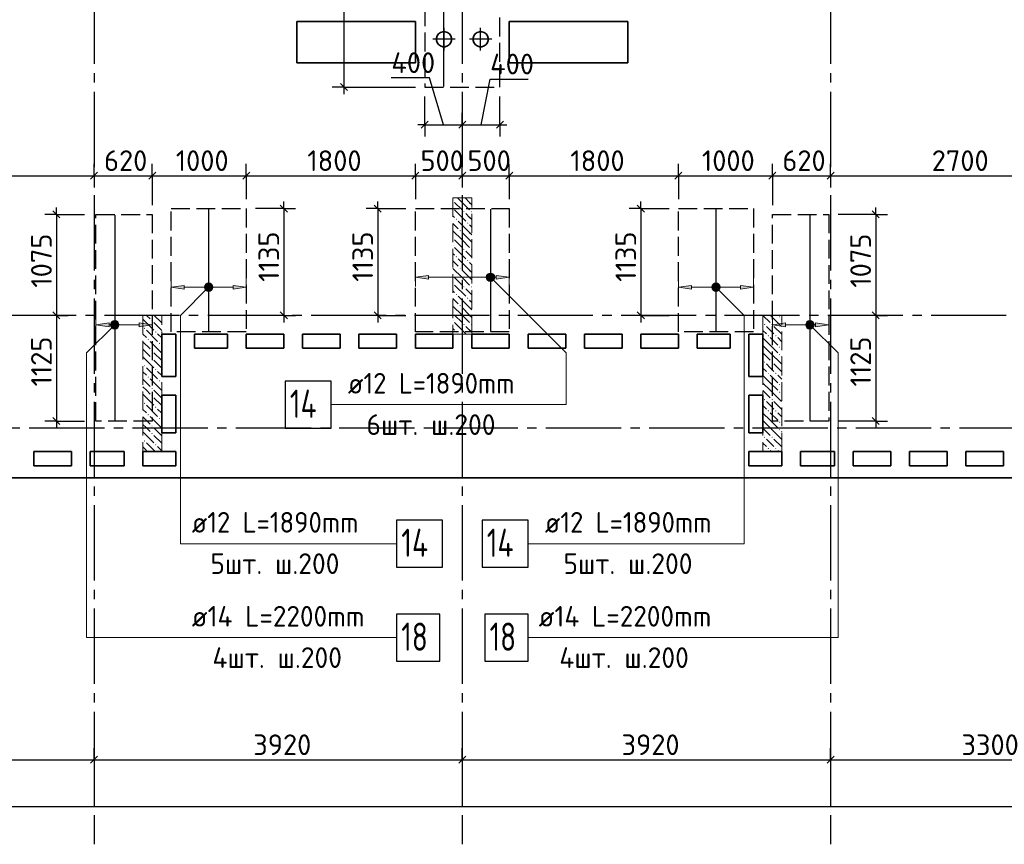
# Model space of a CAD drawing. Header units: millimetres. Extents: x 40580 to 1930067, y -240640 to 81020.
# Tile 104 of 256: x 467255 to 477735, y -224294 to -215516. Entities that reach past the tile are written whole.
import ezdxf

# ---------------------------------------------------------------- set-up
doc = ezdxf.new("R2010")
doc.units = ezdxf.units.MM
for name, pattern in [('______2', [270, 200, -70]), ('______5', [1100, 800, -100, 100, -100]), ('CENTER', [2, 1.25, -0.25, 0.25, -0.25])]:
    doc.linetypes.add(name, pattern=pattern)
for name, color, linetype, lineweight in [('Standard', 7, 'Continuous', 25), ('ДОП Верх по У', 7, 'Continuous', 25), ('ЖБ Перекрытие верхний уровень', 7, 'Continuous', 35), ('ОСИ', 7, 'CENTER', 15), ('Позиционная метка номер позиции', 7, 'Continuous', 13), ('Примечания', 7, 'Continuous', 13)]:
    doc.layers.add(name, color=color, linetype=linetype, lineweight=lineweight)
doc.layers.add('ЖБ Пилон', color=7, linetype='______2', lineweight=13, true_color=0xa0a0a0)
doc.styles.add('ISOCPEUR', font='isocpeur.ttf')

msp = doc.modelspace()

# ---------------------------------------------------------------- hatches: boundary and pattern name
at = {"layer": 'ДОП Верх по У', "linetype": 'Continuous', "lineweight": 13, "transparency": 33554687}
for points in [[(471606.8, -218277.9), (471466.8, -218257.9), (471606.8, -218237.9)], [(469006.8, -218383.9), (468866.8, -218363.9), (469006.8, -218343.9)], [(474406.8, -218383.9), (474266.8, -218363.9), (474406.8, -218343.9)], [(468206.8, -218783.9), (468066.8, -218763.9), (468206.8, -218743.9)], [(475406.8, -218783.9), (475266.8, -218763.9), (475406.8, -218743.9)]]:
    msp.add_hatch(color=7, dxfattribs=at).paths.add_polyline_path(points, flags=16)
for points in [[(472234.6, -218276.6), (472234.6, -218239.1), (472229.3, -218257.9)], [(472234.6, -218239.1), (472248.1, -218290.1), (472248.1, -218225.6)], [(472234.6, -218239.1), (472234.6, -218276.6), (472248.1, -218290.1)], [(472248.1, -218225.6), (472266.8, -218295.4), (472266.8, -218220.4)], [(472248.1, -218225.6), (472248.1, -218290.1), (472266.8, -218295.4)], [(472266.8, -218220.4), (472266.8, -218295.4), (472285.6, -218290.1)], [(472266.8, -218220.4), (472285.6, -218290.1), (472285.6, -218225.6)], [(472285.6, -218225.6), (472285.6, -218290.1), (472299.1, -218276.6)], [(472285.6, -218225.6), (472299.1, -218276.6), (472299.1, -218239.1)], [(472299.1, -218239.1), (472299.1, -218276.6), (472304.3, -218257.9)], [(472326.8, -218277.9), (472466.8, -218257.9), (472326.8, -218237.9)], [(469234.6, -218382.6), (469234.6, -218345.1), (469229.3, -218363.9)], [(469234.6, -218345.1), (469248.1, -218396.1), (469248.1, -218331.6)], [(469234.6, -218345.1), (469234.6, -218382.6), (469248.1, -218396.1)], [(469248.1, -218331.6), (469266.8, -218401.4), (469266.8, -218326.4)], [(469248.1, -218331.6), (469248.1, -218396.1), (469266.8, -218401.4)], [(469266.8, -218326.4), (469266.8, -218401.4), (469285.6, -218396.1)], [(469266.8, -218326.4), (469285.6, -218396.1), (469285.6, -218331.6)], [(469285.6, -218331.6), (469285.6, -218396.1), (469299.1, -218382.6)], [(469285.6, -218331.6), (469299.1, -218382.6), (469299.1, -218345.1)], [(469299.1, -218345.1), (469299.1, -218382.6), (469304.3, -218363.9)], [(469526.8, -218383.9), (469666.8, -218363.9), (469526.8, -218343.9)], [(474634.6, -218382.6), (474634.6, -218345.1), (474629.3, -218363.9)], [(474634.6, -218345.1), (474648.1, -218396.1), (474648.1, -218331.6)], [(474634.6, -218345.1), (474634.6, -218382.6), (474648.1, -218396.1)], [(474648.1, -218331.6), (474666.8, -218401.4), (474666.8, -218326.4)], [(474648.1, -218331.6), (474648.1, -218396.1), (474666.8, -218401.4)], [(474666.8, -218326.4), (474666.8, -218401.4), (474685.6, -218396.1)], [(474666.8, -218326.4), (474685.6, -218396.1), (474685.6, -218331.6)], [(474685.6, -218331.6), (474685.6, -218396.1), (474699.1, -218382.6)], [(474685.6, -218331.6), (474699.1, -218382.6), (474699.1, -218345.1)], [(474699.1, -218345.1), (474699.1, -218382.6), (474704.3, -218363.9)], [(474926.8, -218383.9), (475066.8, -218363.9), (474926.8, -218343.9)], [(468234.6, -218782.6), (468234.6, -218745.1), (468229.3, -218763.9)], [(468234.6, -218745.1), (468248.1, -218796.1), (468248.1, -218731.6)], [(468234.6, -218745.1), (468234.6, -218782.6), (468248.1, -218796.1)], [(468248.1, -218731.6), (468266.8, -218801.4), (468266.8, -218726.4)], [(468248.1, -218731.6), (468248.1, -218796.1), (468266.8, -218801.4)], [(468266.8, -218726.4), (468266.8, -218801.4), (468285.6, -218796.1)], [(468266.8, -218726.4), (468285.6, -218796.1), (468285.6, -218731.6)], [(468285.6, -218731.6), (468285.6, -218796.1), (468299.1, -218782.6)], [(468285.6, -218731.6), (468299.1, -218782.6), (468299.1, -218745.1)], [(468299.1, -218745.1), (468299.1, -218782.6), (468304.3, -218763.9)], [(468526.8, -218783.9), (468666.8, -218763.9), (468526.8, -218743.9)], [(475634.6, -218782.6), (475634.6, -218745.1), (475629.3, -218763.9)], [(475634.6, -218745.1), (475648.1, -218796.1), (475648.1, -218731.6)], [(475634.6, -218745.1), (475634.6, -218782.6), (475648.1, -218796.1)], [(475648.1, -218731.6), (475666.8, -218801.4), (475666.8, -218726.4)], [(475648.1, -218731.6), (475648.1, -218796.1), (475666.8, -218801.4)], [(475666.8, -218726.4), (475666.8, -218801.4), (475685.6, -218796.1)], [(475666.8, -218726.4), (475685.6, -218796.1), (475685.6, -218731.6)], [(475685.6, -218731.6), (475685.6, -218796.1), (475699.1, -218782.6)], [(475685.6, -218731.6), (475699.1, -218782.6), (475699.1, -218745.1)], [(475699.1, -218745.1), (475699.1, -218782.6), (475704.3, -218763.9)], [(475726.8, -218783.9), (475866.8, -218763.9), (475726.8, -218743.9)]]:
    msp.add_hatch(color=7, dxfattribs=at).paths.add_polyline_path(points)
at = {"layer": 'ЖБ Пилон', "linetype": 'Continuous', "lineweight": -3, "transparency": 33554687}
for points in [[(471866.8, -217437.3), (471870.3, -217440.7), (471866.8, -217444.2)], [(471866.8, -217517.3), (471870.3, -217520.7), (471866.8, -217524.2)], [(471977.3, -217560.7), (471983.8, -217554.2), (471990.3, -217560.7), (471983.8, -217567.2)], [(472057.3, -217560.7), (472063.8, -217554.2), (472066.8, -217557.3), (472066.8, -217564.2), (472063.8, -217567.2)], [(471897.3, -217640.7), (471903.8, -217634.2), (471910.3, -217640.7), (471903.8, -217647.2)], [(471937.3, -217760.7), (471943.8, -217754.2), (471950.3, -217760.7), (471943.8, -217767.2)], [(472017.3, -217680.7), (472023.8, -217674.2), (472030.3, -217680.7), (472023.8, -217687.2)], [(471866.8, -217837.3), (471870.3, -217840.7), (471866.8, -217844.2)], [(471866.8, -217917.3), (471870.3, -217920.7), (471866.8, -217924.2)], [(471977.3, -217960.7), (471983.8, -217954.2), (471990.3, -217960.7), (471983.8, -217967.2)], [(472057.3, -217960.7), (472063.8, -217954.2), (472066.8, -217957.3), (472066.8, -217964.2), (472063.8, -217967.2)], [(471897.3, -218040.7), (471903.8, -218034.2), (471910.3, -218040.7), (471903.8, -218047.2)], [(472017.3, -218080.7), (472023.8, -218074.2), (472030.3, -218080.7), (472023.8, -218087.2)], [(471937.3, -218160.7), (471943.8, -218154.2), (471950.3, -218160.7), (471943.8, -218167.2)], [(471866.8, -218237.3), (471870.3, -218240.7), (471866.8, -218244.2)], [(471866.8, -218317.3), (471870.3, -218320.7), (471866.8, -218324.2)], [(471977.3, -218360.7), (471983.8, -218354.2), (471990.3, -218360.7), (471983.8, -218367.2)], [(472057.3, -218360.7), (472063.8, -218354.2), (472066.8, -218357.3), (472066.8, -218364.2), (472063.8, -218367.2)], [(471897.3, -218440.7), (471903.8, -218434.2), (471910.3, -218440.7), (471903.8, -218447.2)], [(472017.3, -218480.7), (472023.8, -218474.2), (472030.3, -218480.7), (472023.8, -218487.2)], [(471937.3, -218560.7), (471943.8, -218554.2), (471950.3, -218560.7), (471943.8, -218567.2)], [(468657.3, -218720.7), (468663.8, -218714.2), (468670.3, -218720.7), (468663.8, -218727.2)], [(471866.8, -218637.3), (471870.3, -218640.7), (471866.8, -218644.2)], [(471866.8, -218717.3), (471870.3, -218720.7), (471866.8, -218724.2)], [(475337.3, -218680.7), (475343.8, -218674.2), (475350.3, -218680.7), (475343.8, -218687.2)], [(468577.3, -218800.7), (468583.8, -218794.2), (468590.3, -218800.7), (468583.8, -218807.2)], [(471977.3, -218760.7), (471983.8, -218754.2), (471990.3, -218760.7), (471983.8, -218767.2)], [(472057.3, -218760.7), (472063.8, -218754.2), (472066.8, -218757.3), (472066.8, -218764.2), (472063.8, -218767.2)], [(475177.3, -218760.7), (475183.8, -218754.2), (475190.3, -218760.7), (475183.8, -218767.2)], [(475257.3, -218760.7), (475263.8, -218754.2), (475270.3, -218760.7), (475263.8, -218767.2)], [(468617.3, -218920.7), (468623.8, -218914.2), (468630.3, -218920.7), (468623.8, -218927.2)], [(468697.3, -218840.7), (468703.8, -218834.2), (468710.3, -218840.7), (468703.8, -218847.2)], [(471897.3, -218840.7), (471903.8, -218834.2), (471910.3, -218840.7), (471903.8, -218847.2)], [(475217.3, -218880.7), (475223.8, -218874.2), (475230.3, -218880.7), (475223.8, -218887.2)], [(475297.3, -218880.7), (475303.8, -218874.2), (475310.3, -218880.7), (475303.8, -218887.2)], [(468737.3, -218960.7), (468743.8, -218954.2), (468750.3, -218960.7), (468743.8, -218967.2)], [(475337.3, -219000.7), (475343.8, -218994.2), (475350.3, -219000.7), (475343.8, -219007.2)], [(468657.3, -219040.7), (468663.8, -219034.2), (468670.3, -219040.7), (468663.8, -219047.2)], [(468657.3, -219120.7), (468663.8, -219114.2), (468670.3, -219120.7), (468663.8, -219127.2)], [(475337.3, -219080.7), (475343.8, -219074.2), (475350.3, -219080.7), (475343.8, -219087.2)], [(468577.3, -219200.7), (468583.8, -219194.2), (468590.3, -219200.7), (468583.8, -219207.2)], [(468697.3, -219240.7), (468703.8, -219234.2), (468710.3, -219240.7), (468703.8, -219247.2)], [(475177.3, -219160.7), (475183.8, -219154.2), (475190.3, -219160.7), (475183.8, -219167.2)], [(475257.3, -219160.7), (475263.8, -219154.2), (475270.3, -219160.7), (475263.8, -219167.2)], [(468617.3, -219320.7), (468623.8, -219314.2), (468630.3, -219320.7), (468623.8, -219327.2)], [(475217.3, -219280.7), (475223.8, -219274.2), (475230.3, -219280.7), (475223.8, -219287.2)], [(475297.3, -219280.7), (475303.8, -219274.2), (475310.3, -219280.7), (475303.8, -219287.2)], [(468657.3, -219440.7), (468663.8, -219434.2), (468670.3, -219440.7), (468663.8, -219447.2)], [(468737.3, -219360.7), (468743.8, -219354.2), (468750.3, -219360.7), (468743.8, -219367.2)], [(475337.3, -219400.7), (475343.8, -219394.2), (475350.3, -219400.7), (475343.8, -219407.2)], [(468657.3, -219520.7), (468663.8, -219514.2), (468670.3, -219520.7), (468663.8, -219527.2)], [(475177.3, -219560.7), (475183.8, -219554.2), (475190.3, -219560.7), (475183.8, -219567.2)], [(475257.3, -219560.7), (475263.8, -219554.2), (475270.3, -219560.7), (475263.8, -219567.2)], [(475337.3, -219480.7), (475343.8, -219474.2), (475350.3, -219480.7), (475343.8, -219487.2)], [(468577.3, -219600.7), (468583.8, -219594.2), (468590.3, -219600.7), (468583.8, -219607.2)], [(468697.3, -219640.7), (468703.8, -219634.2), (468710.3, -219640.7), (468703.8, -219647.2)], [(468617.3, -219720.7), (468623.8, -219714.2), (468630.3, -219720.7), (468623.8, -219727.2)], [(468737.3, -219760.7), (468743.8, -219754.2), (468750.3, -219760.7), (468743.8, -219767.2)], [(475217.3, -219680.7), (475223.8, -219674.2), (475230.3, -219680.7), (475223.8, -219687.2)], [(475297.3, -219680.7), (475303.8, -219674.2), (475310.3, -219680.7), (475303.8, -219687.2)], [(468657.3, -219840.7), (468663.8, -219834.2), (468670.3, -219840.7), (468663.8, -219847.2)], [(475337.3, -219800.7), (475343.8, -219794.2), (475350.3, -219800.7), (475343.8, -219807.2)], [(468657.3, -219920.7), (468663.8, -219914.2), (468670.3, -219920.7), (468663.8, -219927.2)], [(475177.3, -219960.7), (475183.8, -219954.2), (475190.3, -219960.7), (475183.8, -219967.2)], [(475257.3, -219960.7), (475263.8, -219954.2), (475270.3, -219960.7), (475263.8, -219967.2)], [(475337.3, -219880.7), (475343.8, -219874.2), (475350.3, -219880.7), (475343.8, -219887.2)], [(468577.3, -220000.7), (468583.8, -219994.2), (468590.3, -220000.7), (468583.8, -220007.2)], [(468697.3, -220040.7), (468703.8, -220034.2), (468710.3, -220040.7), (468703.8, -220047.2)], [(475217.3, -220080.7), (475223.8, -220074.2), (475230.3, -220080.7), (475223.8, -220087.2)], [(475297.3, -220080.7), (475303.8, -220074.2), (475310.3, -220080.7), (475303.8, -220087.2)]]:
    msp.add_hatch(color=7, dxfattribs=at).paths.add_polyline_path(points, flags=16)
at = {"layer": 'Позиционная метка номер позиции', "linetype": 'Continuous', "lineweight": 13, "transparency": 33554687}
for points in [[(472223.5, -218246.4), (472255.4, -218214.6), (472235, -218226)], [(472255.4, -218214.6), (472223.5, -218246.4), (472223.5, -218269.3)], [(472255.4, -218214.6), (472223.5, -218269.3), (472278.3, -218214.6)], [(472278.3, -218214.6), (472223.5, -218269.3), (472235, -218289.7)], [(472278.3, -218214.6), (472235, -218289.7), (472298.6, -218226)], [(472298.6, -218226), (472235, -218289.7), (472255.4, -218301.1)], [(472298.6, -218226), (472255.4, -218301.1), (472310.1, -218246.4)], [(472310.1, -218246.4), (472255.4, -218301.1), (472278.3, -218301.1)], [(472310.1, -218246.4), (472278.3, -218301.1), (472310.1, -218269.3)], [(472310.1, -218269.3), (472278.3, -218301.1), (472298.6, -218289.7)], [(469298.6, -218395.7), (469235, -218332), (469223.5, -218352.4)], [(469298.6, -218395.7), (469223.5, -218352.4), (469278.3, -218407.1)], [(469278.3, -218407.1), (469223.5, -218352.4), (469223.5, -218375.3)], [(469278.3, -218407.1), (469223.5, -218375.3), (469255.4, -218407.1)], [(469255.4, -218407.1), (469223.5, -218375.3), (469235, -218395.7)], [(469310.1, -218375.3), (469255.4, -218320.6), (469235, -218332)], [(469310.1, -218375.3), (469235, -218332), (469298.6, -218395.7)], [(469310.1, -218352.4), (469278.3, -218320.6), (469255.4, -218320.6)], [(469310.1, -218352.4), (469255.4, -218320.6), (469310.1, -218375.3)], [(469278.3, -218320.6), (469310.1, -218352.4), (469298.6, -218332)], [(474623.5, -218352.4), (474655.4, -218320.6), (474635, -218332)], [(474655.4, -218320.6), (474623.5, -218352.4), (474623.5, -218375.3)], [(474655.4, -218320.6), (474623.5, -218375.3), (474678.3, -218320.6)], [(474678.3, -218320.6), (474623.5, -218375.3), (474635, -218395.7)], [(474678.3, -218320.6), (474635, -218395.7), (474698.6, -218332)], [(474698.6, -218332), (474635, -218395.7), (474655.4, -218407.1)], [(474698.6, -218332), (474655.4, -218407.1), (474710.1, -218352.4)], [(474710.1, -218352.4), (474655.4, -218407.1), (474678.3, -218407.1)], [(474710.1, -218352.4), (474678.3, -218407.1), (474710.1, -218375.3)], [(474710.1, -218375.3), (474678.3, -218407.1), (474698.6, -218395.7)], [(468298.6, -218795.7), (468235, -218732), (468223.5, -218752.4)], [(468298.6, -218795.7), (468223.5, -218752.4), (468278.3, -218807.1)], [(468278.3, -218807.1), (468223.5, -218752.4), (468223.5, -218775.3)], [(468278.3, -218807.1), (468223.5, -218775.3), (468255.4, -218807.1)], [(468255.4, -218807.1), (468223.5, -218775.3), (468235, -218795.7)], [(468310.1, -218775.3), (468255.4, -218720.6), (468235, -218732)], [(468310.1, -218775.3), (468235, -218732), (468298.6, -218795.7)], [(468310.1, -218752.4), (468278.3, -218720.6), (468255.4, -218720.6)], [(468310.1, -218752.4), (468255.4, -218720.6), (468310.1, -218775.3)], [(468278.3, -218720.6), (468310.1, -218752.4), (468298.6, -218732)], [(475623.5, -218752.4), (475655.4, -218720.6), (475635, -218732)], [(475655.4, -218720.6), (475623.5, -218752.4), (475623.5, -218775.3)], [(475655.4, -218720.6), (475623.5, -218775.3), (475678.3, -218720.6)], [(475678.3, -218720.6), (475623.5, -218775.3), (475635, -218795.7)], [(475678.3, -218720.6), (475635, -218795.7), (475698.6, -218732)], [(475698.6, -218732), (475635, -218795.7), (475655.4, -218807.1)], [(475698.6, -218732), (475655.4, -218807.1), (475710.1, -218752.4)], [(475710.1, -218752.4), (475655.4, -218807.1), (475678.3, -218807.1)], [(475710.1, -218752.4), (475678.3, -218807.1), (475710.1, -218775.3)], [(475710.1, -218775.3), (475678.3, -218807.1), (475698.6, -218795.7)]]:
    msp.add_hatch(color=7, dxfattribs=at).paths.add_polyline_path(points)

# ---------------------------------------------------------------- linework, layer by layer
at = {"layer": 'Standard', "color": 7, "linetype": 'Continuous', "lineweight": -3, "transparency": 33554687}
for p, q in [((470706, -214033.9), (470706, -216233.9)), ((471617.4, -216133.9), (471210.8, -216133.9)), ((471766.8, -216633.9), (471617.4, -216133.9)), ((472166.8, -216633.9), (472262.7, -216148.2)), ((472262.7, -216148.2), (472669.3, -216148.2)), ((470706, -216233.9), (470706, -216308.9)), ((471566.8, -216633.9), (471491.8, -216633.9)), ((471566.8, -216633.9), (471966.8, -216633.9)), ((471966.8, -216633.9), (472366.8, -216633.9)), ((472366.8, -216633.9), (472441.8, -216633.9)), ((465346.8, -217176.9), (468046.8, -217176.9)), ((468046.8, -217176.9), (468666.8, -217176.9)), ((468666.8, -217176.9), (469666.8, -217176.9)), ((469666.8, -217176.9), (471466.8, -217176.9)), ((471466.8, -217176.9), (471966.8, -217176.9)), ((471966.8, -217176.9), (472466.8, -217176.9)), ((472466.8, -217176.9), (474266.8, -217176.9)), ((474266.8, -217176.9), (475266.8, -217176.9)), ((475266.8, -217176.9), (475886.8, -217176.9)), ((475886.8, -217176.9), (478586.8, -217176.9)), ((470066.8, -217526.8), (470066.8, -217451.9)), ((471066.8, -217526.8), (471066.8, -217451.9)), ((473866.8, -217526.8), (473866.8, -217451.9)), ((467646.8, -217588.9), (467646.8, -217513.9)), ((476366.8, -217588.9), (476366.8, -217513.9)), ((467646.8, -218663.9), (467646.8, -219788.9)), ((470066.8, -218663.9), (470066.8, -218738.9)), ((471066.8, -218663.9), (471066.8, -218738.9)), ((473866.8, -218663.9), (473866.8, -218738.9)), ((476366.8, -218663.9), (476366.8, -219788.9)), ((467646.8, -219788.9), (467646.8, -219863.9)), ((476366.8, -219788.9), (476366.8, -219863.9)), ((464746.8, -223393.9), (468046.8, -223393.9)), ((468046.8, -223393.9), (471966.8, -223393.9)), ((471966.8, -223393.9), (475886.8, -223393.9)), ((475886.8, -223393.9), (479186.8, -223393.9)), ((503526.8, -223893.9), (461446.8, -223893.9))]:
    msp.add_line(p, q, dxfattribs=at)
at = {"layer": 'Standard', "color": 8, "linetype": '______5', "lineweight": -3, "transparency": 33554687}
for p, q in [((471771.8, -215843.4), (471771.8, -215604.4)), ((472161.8, -215843.4), (472161.8, -215604.4)), ((471891.3, -215723.9), (471652.3, -215723.9)), ((472281.3, -215723.9), (472042.3, -215723.9))]:
    msp.add_line(p, q, dxfattribs=at)
at = {"layer": 'Standard', "color": 7, "linetype": 'Continuous', "lineweight": 25, "transparency": 33554687}
for p, q in [((470668.5, -216196.4), (470743.5, -216271.4)), ((471529.3, -216671.4), (471604.3, -216596.4)), ((471929.3, -216671.4), (472004.3, -216596.4)), ((472329.3, -216671.4), (472404.3, -216596.4)), ((468009.3, -217214.4), (468084.3, -217139.4)), ((468629.3, -217214.4), (468704.3, -217139.4)), ((469629.3, -217214.4), (469704.3, -217139.4)), ((471429.3, -217214.4), (471504.3, -217139.4)), ((471929.3, -217214.4), (472004.3, -217139.4)), ((472429.3, -217214.4), (472504.3, -217139.4)), ((474229.3, -217214.4), (474304.3, -217139.4)), ((475229.3, -217214.4), (475304.3, -217139.4)), ((475849.3, -217214.4), (475924.3, -217139.4)), ((467609.3, -217551.4), (467684.3, -217626.4)), ((470029.3, -217489.4), (470104.3, -217564.4)), ((471029.3, -217489.4), (471104.3, -217564.4)), ((473829.3, -217489.4), (473904.3, -217564.4)), ((476329.3, -217551.4), (476404.3, -217626.4)), ((467609.3, -218626.4), (467684.3, -218701.4)), ((470029.3, -218626.4), (470104.3, -218701.4)), ((471029.3, -218626.4), (471104.3, -218701.4)), ((473829.3, -218626.4), (473904.3, -218701.4)), ((476329.3, -218626.4), (476404.3, -218701.4)), ((467609.3, -219751.4), (467684.3, -219826.4)), ((476329.3, -219751.4), (476404.3, -219826.4)), ((468009.3, -223431.4), (468084.3, -223356.4)), ((471929.3, -223431.4), (472004.3, -223356.4)), ((475849.3, -223431.4), (475924.3, -223356.4))]:
    msp.add_line(p, q, dxfattribs=at)
at = {"layer": 'Standard', "color": 251, "linetype": 'Continuous', "lineweight": -3, "true_color": 0x656565, "transparency": 33554687}
for p, q in [((470706, -216233.9), (470581, -216233.9)), ((470706, -216233.9), (470831, -216233.9)), ((470706, -216233.9), (471466.8, -216233.9)), ((471566.8, -216633.9), (471566.8, -216333.9)), ((472366.8, -216633.9), (472366.8, -216333.9)), ((471566.8, -216633.9), (471566.8, -216508.9)), ((471966.8, -216633.9), (471966.8, -216508.9)), ((472366.8, -216633.9), (472366.8, -216508.9)), ((471566.8, -216633.9), (471566.8, -216758.9)), ((471966.8, -216633.9), (471966.8, -216758.9)), ((471966.8, -216633.9), (471966.8, -216633.9)), ((472366.8, -216633.9), (472366.8, -216758.9)), ((468046.8, -217176.9), (468046.8, -217051.9)), ((468666.8, -217176.9), (468666.8, -217051.9)), ((469666.8, -217176.9), (469666.8, -217051.9)), ((471466.8, -217176.9), (471466.8, -217051.9)), ((471966.8, -217176.9), (471966.8, -217051.9)), ((472466.8, -217176.9), (472466.8, -217051.9)), ((474266.8, -217176.9), (474266.8, -217051.9)), ((475266.8, -217176.9), (475266.8, -217051.9)), ((475886.8, -217176.9), (475886.8, -217051.9)), ((468046.8, -217176.9), (468046.8, -217301.9)), ((468046.8, -217176.9), (468046.8, -217176.9)), ((468666.8, -217176.9), (468666.8, -217301.9)), ((468666.8, -217176.9), (468666.8, -217488.9)), ((469666.8, -217176.9), (469666.8, -217301.9)), ((469666.8, -217176.9), (469666.8, -217426.8)), ((471466.8, -217176.9), (471466.8, -217301.9)), ((471466.8, -217176.9), (471466.8, -217426.8)), ((471966.8, -217176.9), (471966.8, -217301.9)), ((471966.8, -217176.9), (471966.8, -217176.9)), ((472466.8, -217176.9), (472466.8, -217301.9)), ((472466.8, -217176.9), (472466.8, -217426.8)), ((474266.8, -217176.9), (474266.8, -217301.9)), ((474266.8, -217176.9), (474266.8, -217426.8)), ((475266.8, -217176.9), (475266.8, -217301.9)), ((475266.8, -217176.9), (475266.8, -217488.9)), ((475886.8, -217176.9), (475886.8, -217301.9)), ((475886.8, -217176.9), (475886.8, -217235.6)), ((470066.8, -217526.8), (469766.8, -217526.8)), ((470066.8, -217526.8), (469941.8, -217526.8)), ((470066.8, -217526.8), (470191.8, -217526.8)), ((471066.8, -217526.8), (470941.8, -217526.8)), ((471066.8, -217526.8), (471191.8, -217526.8)), ((471066.8, -217526.8), (471366.8, -217526.8)), ((473866.8, -217526.8), (473741.8, -217526.8)), ((473866.8, -217526.8), (473991.8, -217526.8)), ((473866.8, -217526.8), (474166.8, -217526.8)), ((467646.8, -217588.9), (467521.8, -217588.9)), ((467646.8, -217588.9), (467771.8, -217588.9)), ((467646.8, -217588.9), (467946.8, -217588.9)), ((476366.8, -217588.9), (475966.8, -217588.9)), ((476366.8, -217588.9), (476241.8, -217588.9)), ((476366.8, -217588.9), (476491.8, -217588.9)), ((467646.8, -218663.9), (467521.8, -218663.9)), ((467646.8, -218663.9), (467638.2, -218663.9)), ((467646.8, -218663.9), (467771.8, -218663.9)), ((470066.8, -218663.9), (469766.8, -218663.9)), ((470066.8, -218663.9), (469941.8, -218663.9)), ((470066.8, -218663.9), (470191.8, -218663.9)), ((471066.8, -218663.9), (470941.8, -218663.9)), ((471066.8, -218663.9), (471191.8, -218663.9)), ((471066.8, -218663.9), (471366.8, -218663.9)), ((473866.8, -218663.9), (473741.8, -218663.9)), ((473866.8, -218663.9), (473991.8, -218663.9)), ((473866.8, -218663.9), (474166.8, -218663.9)), ((476366.8, -218663.9), (476241.8, -218663.9)), ((476366.8, -218663.9), (476491.8, -218663.9)), ((476366.8, -218663.9), (476366.8, -218663.9)), ((467646.8, -219788.9), (467521.8, -219788.9)), ((467646.8, -219788.9), (467771.8, -219788.9)), ((467646.8, -219788.9), (467946.8, -219788.9)), ((476366.8, -219788.9), (475966.8, -219788.9)), ((476366.8, -219788.9), (476241.8, -219788.9)), ((476366.8, -219788.9), (476491.8, -219788.9)), ((468046.8, -223393.9), (468046.8, -223268.9)), ((471966.8, -223393.9), (471966.8, -223268.9)), ((475886.8, -223393.9), (475886.8, -223268.9)), ((468046.8, -223393.9), (468046.8, -223518.9)), ((468046.8, -223393.9), (468046.8, -223846.1)), ((471966.8, -223393.9), (471966.8, -223518.9)), ((471966.8, -223393.9), (471966.8, -223846.1)), ((475886.8, -223393.9), (475886.8, -223518.9)), ((475886.8, -223393.9), (475886.8, -223846.1))]:
    msp.add_line(p, q, dxfattribs=at)
at = {"layer": 'Standard', "color": 7, "linetype": 'Continuous', "lineweight": -3, "transparency": 33554687}
for points in [[(470066.8, -217526.8), (470066.8, -218398.4), (470066.8, -218398.4), (470066.8, -218663.9)], [(471066.8, -217526.8), (471066.8, -218398), (471066.8, -218398), (471066.8, -218663.9)], [(473866.8, -217526.8), (473866.8, -218396.7), (473866.8, -218396.7), (473866.8, -218663.9)], [(467646.8, -217588.9), (467646.8, -218461.5), (467646.8, -218461.5), (467646.8, -218663.9)], [(476366.8, -217588.9), (476366.8, -218457.5), (476366.8, -218457.5), (476366.8, -218663.9)]]:
    msp.add_lwpolyline(points, dxfattribs=at)
at = {"layer": 'ДОП Верх по У', "color": 7, "linetype": 'Continuous', "lineweight": -3, "transparency": 33554687}
for p, q in [((471766.8, -214040.9), (471766.8, -216226.9)), ((469266.8, -217532.9), (469266.8, -218832.9)), ((472266.8, -217532.9), (472266.8, -218832.9)), ((474666.8, -217532.9), (474666.8, -218832.9)), ((468266.8, -217595.9), (468266.8, -219781.9)), ((475666.8, -217595.9), (475666.8, -219781.9))]:
    msp.add_line(p, q, dxfattribs=at)
at = {"layer": 'ДОП Верх по У', "color": 251, "linetype": 'Continuous', "lineweight": 13, "true_color": 0x494949, "transparency": 33554687}
for p, q in [((471466.8, -218257.9), (471466.8, -218157.9)), ((472466.8, -218257.9), (472466.8, -218157.9)), ((468866.8, -218363.9), (468866.8, -218263.9)), ((469666.8, -218363.9), (469666.8, -218263.9)), ((471466.8, -218257.9), (471606.8, -218237.9)), ((471606.8, -218277.9), (471466.8, -218257.9)), ((471466.8, -218257.9), (471466.8, -218357.9)), ((471466.8, -218257.9), (471466.8, -218257.9)), ((471606.8, -218237.9), (471606.8, -218277.9)), ((471606.8, -218257.9), (472236.8, -218257.9)), ((472266.8, -218220.4), (472266.8, -218220.4)), ((472266.8, -218295.4), (472266.8, -218295.4)), ((472296.8, -218257.9), (472326.8, -218257.9)), ((472466.8, -218257.9), (472326.8, -218237.9)), ((472326.8, -218237.9), (472326.8, -218277.9)), ((472326.8, -218277.9), (472466.8, -218257.9)), ((472466.8, -218257.9), (472466.8, -218357.9)), ((472466.8, -218257.9), (472466.8, -218257.9)), ((474266.8, -218363.9), (474266.8, -218263.9)), ((475066.8, -218363.9), (475066.8, -218263.9)), ((468866.8, -218363.9), (469006.8, -218343.9)), ((469006.8, -218383.9), (468866.8, -218363.9)), ((468866.8, -218363.9), (468866.8, -218463.9)), ((468866.8, -218363.9), (468866.8, -218363.9)), ((469006.8, -218343.9), (469006.8, -218383.9)), ((469006.8, -218363.9), (469236.8, -218363.9)), ((469266.8, -218326.4), (469266.8, -218326.4)), ((469266.8, -218401.4), (469266.8, -218401.4)), ((469296.8, -218363.9), (469526.8, -218363.9)), ((469666.8, -218363.9), (469526.8, -218343.9)), ((469526.8, -218343.9), (469526.8, -218383.9)), ((469526.8, -218383.9), (469666.8, -218363.9)), ((469666.8, -218363.9), (469666.8, -218463.9)), ((469666.8, -218363.9), (469666.8, -218363.9)), ((474266.8, -218363.9), (474406.8, -218343.9)), ((474406.8, -218383.9), (474266.8, -218363.9)), ((474266.8, -218363.9), (474266.8, -218463.9)), ((474266.8, -218363.9), (474266.8, -218363.9)), ((474406.8, -218343.9), (474406.8, -218383.9)), ((474406.8, -218363.9), (474636.8, -218363.9)), ((474666.8, -218326.4), (474666.8, -218326.4)), ((474666.8, -218401.4), (474666.8, -218401.4)), ((474696.8, -218363.9), (474926.8, -218363.9)), ((475066.8, -218363.9), (474926.8, -218343.9)), ((474926.8, -218343.9), (474926.8, -218383.9)), ((474926.8, -218383.9), (475066.8, -218363.9)), ((475066.8, -218363.9), (475066.8, -218463.9)), ((475066.8, -218363.9), (475066.8, -218363.9)), ((468066.8, -218763.9), (468066.8, -218663.9)), ((468666.8, -218763.9), (468666.8, -218663.9)), ((475266.8, -218763.9), (475266.8, -218663.9)), ((475866.8, -218763.9), (475866.8, -218663.9)), ((468066.8, -218763.9), (468206.8, -218743.9)), ((468206.8, -218783.9), (468066.8, -218763.9)), ((468066.8, -218763.9), (468066.8, -218863.9)), ((468066.8, -218763.9), (468066.8, -218763.9)), ((468206.8, -218743.9), (468206.8, -218783.9)), ((468206.8, -218763.9), (468236.8, -218763.9)), ((468266.8, -218726.4), (468266.8, -218726.4)), ((468266.8, -218801.4), (468266.8, -218801.4)), ((468296.8, -218763.9), (468526.8, -218763.9)), ((468666.8, -218763.9), (468526.8, -218743.9)), ((468526.8, -218743.9), (468526.8, -218783.9)), ((468526.8, -218783.9), (468666.8, -218763.9)), ((468666.8, -218763.9), (468666.8, -218863.9)), ((468666.8, -218763.9), (468666.8, -218763.9)), ((475266.8, -218763.9), (475406.8, -218743.9)), ((475406.8, -218783.9), (475266.8, -218763.9)), ((475266.8, -218763.9), (475266.8, -218863.9)), ((475266.8, -218763.9), (475266.8, -218763.9)), ((475406.8, -218743.9), (475406.8, -218783.9)), ((475406.8, -218763.9), (475636.8, -218763.9)), ((475666.8, -218726.4), (475666.8, -218726.4)), ((475666.8, -218801.4), (475666.8, -218801.4)), ((475696.8, -218763.9), (475726.8, -218763.9)), ((475866.8, -218763.9), (475726.8, -218743.9)), ((475726.8, -218743.9), (475726.8, -218783.9)), ((475726.8, -218783.9), (475866.8, -218763.9)), ((475866.8, -218763.9), (475866.8, -218863.9)), ((475866.8, -218763.9), (475866.8, -218763.9))]:
    msp.add_line(p, q, dxfattribs=at)
at = {"layer": 'ДОП Верх по У', "color": 7, "linetype": 'Continuous', "lineweight": 13, "transparency": 33554687}
for p, q in [((470728.8, -219613.9), (472770.8, -219613.9)), ((469066.8, -221093.9), (471108.8, -221093.9)), ((472824.8, -221093.9), (474866.8, -221093.9)), ((469066.8, -222093.9), (471174.8, -222093.9)), ((472758.8, -222093.9), (474866.8, -222093.9))]:
    msp.add_line(p, q, dxfattribs=at)
at = {"layer": 'ДОП Верх по У', "color": 7, "linetype": 'Continuous', "lineweight": 25, "transparency": 33554687}
for points in [[(470080.8, -219863.9), (470570.8, -219863.9), (470570.8, -219363.9), (470080.8, -219363.9), (470080.8, -219863.9)], [(471266.8, -221343.9), (471756.8, -221343.9), (471756.8, -220843.9), (471266.8, -220843.9), (471266.8, -221343.9)], [(472176.8, -221343.9), (472666.8, -221343.9), (472666.8, -220843.9), (472176.8, -220843.9), (472176.8, -221343.9)], [(471266.8, -222343.9), (471726.8, -222343.9), (471726.8, -221843.9), (471266.8, -221843.9), (471266.8, -222343.9)], [(472206.8, -222343.9), (472666.8, -222343.9), (472666.8, -221843.9), (472206.8, -221843.9), (472206.8, -222343.9)]]:
    msp.add_lwpolyline(points, dxfattribs=at)
at = {"layer": 'ДОП Верх по У', "color": 251, "linetype": 'Continuous', "lineweight": 13, "true_color": 0x494949, "transparency": 33554687}
for centre in [(472266.8, -218257.9), (469266.8, -218363.9), (474666.8, -218363.9), (468266.8, -218763.9), (475666.8, -218763.9)]:
    msp.add_circle(centre, 37.5, dxfattribs=at)
at = {"layer": 'ЖБ Перекрытие верхний уровень', "transparency": 33554687}
for p, q in [((471466.8, -215533.9), (470206.8, -215533.9)), ((470206.8, -215533.9), (470206.8, -215973.9)), ((471466.8, -215973.9), (471466.8, -215533.9)), ((473726.8, -215533.9), (472466.8, -215533.9)), ((472466.8, -215533.9), (472466.8, -215973.9)), ((473726.8, -215973.9), (473726.8, -215533.9)), ((471714.8, -215666.8), (471699.9, -215687.2)), ((471735.2, -215652), (471714.8, -215666.8)), ((471759.2, -215644.2), (471735.2, -215652)), ((471784.4, -215644.2), (471759.2, -215644.2)), ((471808.4, -215652), (471784.4, -215644.2)), ((471828.8, -215666.8), (471808.4, -215652)), ((471843.7, -215687.2), (471828.8, -215666.8)), ((472104.8, -215666.8), (472089.9, -215687.2)), ((472125.2, -215652), (472104.8, -215666.8)), ((472149.2, -215644.2), (472125.2, -215652)), ((472174.4, -215644.2), (472149.2, -215644.2)), ((472198.4, -215652), (472174.4, -215644.2)), ((472218.9, -215666.8), (472198.4, -215652)), ((472233.7, -215687.2), (472218.9, -215666.8)), ((471699.9, -215687.2), (471692.2, -215711.2)), ((471692.2, -215711.2), (471692.2, -215736.5)), ((471692.2, -215736.5), (471699.9, -215760.5)), ((471699.9, -215760.5), (471714.8, -215780.9)), ((471714.8, -215780.9), (471735.2, -215795.7)), ((471808.4, -215795.7), (471828.8, -215780.9)), ((471828.8, -215780.9), (471843.7, -215760.5)), ((471851.5, -215711.2), (471843.7, -215687.2)), ((471843.7, -215760.5), (471851.5, -215736.5)), ((471851.5, -215736.5), (471851.5, -215711.2)), ((472089.9, -215687.2), (472082.1, -215711.2)), ((472082.1, -215711.2), (472082.1, -215736.5)), ((472082.1, -215736.5), (472089.9, -215760.5)), ((472089.9, -215760.5), (472104.8, -215780.9)), ((472104.8, -215780.9), (472125.2, -215795.7)), ((472198.4, -215795.7), (472218.9, -215780.9)), ((472218.9, -215780.9), (472233.7, -215760.5)), ((472241.5, -215711.2), (472233.7, -215687.2)), ((472233.7, -215760.5), (472241.5, -215736.5)), ((472241.5, -215736.5), (472241.5, -215711.2)), ((471735.2, -215795.7), (471759.2, -215803.5)), ((471759.2, -215803.5), (471784.4, -215803.5)), ((471784.4, -215803.5), (471808.4, -215795.7)), ((472125.2, -215795.7), (472149.2, -215803.5)), ((472149.2, -215803.5), (472174.4, -215803.5)), ((472174.4, -215803.5), (472198.4, -215795.7)), ((470206.8, -215973.9), (471466.8, -215973.9)), ((472466.8, -215973.9), (473726.8, -215973.9)), ((468766.8, -219313.9), (468766.8, -218863.9)), ((468766.8, -218863.9), (468916.8, -218863.9)), ((468916.8, -218863.9), (468916.8, -219313.9)), ((469116.8, -219013.9), (469116.8, -218863.9)), ((469116.8, -218863.9), (469466.8, -218863.9)), ((469466.8, -218863.9), (469466.8, -219013.9)), ((469666.8, -218863.9), (470066.8, -218863.9)), ((469666.8, -219013.9), (469666.8, -218863.9)), ((470066.8, -218863.9), (470066.8, -219013.9)), ((470266.8, -219013.9), (470266.8, -218863.9)), ((470266.8, -218863.9), (470666.8, -218863.9)), ((470666.8, -218863.9), (470666.8, -219013.9)), ((470866.8, -219013.9), (470866.8, -218863.9)), ((470866.8, -218863.9), (471266.8, -218863.9)), ((471266.8, -218863.9), (471266.8, -219013.9)), ((471466.8, -219013.9), (471466.8, -218863.9)), ((471466.8, -218863.9), (471866.8, -218863.9)), ((471866.8, -218863.9), (471866.8, -219013.9)), ((472066.8, -219013.9), (472066.8, -218863.9)), ((472066.8, -218863.9), (472466.8, -218863.9)), ((472466.8, -218863.9), (472466.8, -219013.9)), ((472666.8, -219013.9), (472666.8, -218863.9)), ((472666.8, -218863.9), (473066.8, -218863.9)), ((473066.8, -218863.9), (473066.8, -219013.9)), ((473266.8, -219013.9), (473266.8, -218863.9)), ((473266.8, -218863.9), (473666.8, -218863.9)), ((473666.8, -218863.9), (473666.8, -219013.9)), ((473866.8, -219013.9), (473866.8, -218863.9)), ((473866.8, -218863.9), (474266.8, -218863.9)), ((474266.8, -218863.9), (474266.8, -219013.9)), ((474466.8, -219013.9), (474466.8, -218863.9)), ((474466.8, -218863.9), (474816.8, -218863.9)), ((474816.8, -218863.9), (474816.8, -219013.9)), ((475016.8, -218863.9), (475166.8, -218863.9)), ((475016.8, -219313.9), (475016.8, -218863.9)), ((475166.8, -218863.9), (475166.8, -219313.9)), ((469466.8, -219013.9), (469116.8, -219013.9)), ((470066.8, -219013.9), (469666.8, -219013.9)), ((470666.8, -219013.9), (470266.8, -219013.9)), ((471266.8, -219013.9), (470866.8, -219013.9)), ((471866.8, -219013.9), (471466.8, -219013.9)), ((472466.8, -219013.9), (472066.8, -219013.9)), ((473066.8, -219013.9), (472666.8, -219013.9)), ((473666.8, -219013.9), (473266.8, -219013.9)), ((474266.8, -219013.9), (473866.8, -219013.9)), ((474816.8, -219013.9), (474466.8, -219013.9)), ((468916.8, -219313.9), (468766.8, -219313.9)), ((475166.8, -219313.9), (475016.8, -219313.9)), ((468766.8, -219913.9), (468766.8, -219513.9)), ((468766.8, -219513.9), (468916.8, -219513.9)), ((468916.8, -219513.9), (468916.8, -219913.9)), ((475016.8, -219913.9), (475016.8, -219513.9)), ((475016.8, -219513.9), (475166.8, -219513.9)), ((475166.8, -219513.9), (475166.8, -219913.9)), ((468916.8, -219913.9), (468766.8, -219913.9)), ((475166.8, -219913.9), (475016.8, -219913.9)), ((467406.8, -220263.9), (467406.8, -220113.9)), ((467406.8, -220113.9), (467806.8, -220113.9)), ((467806.8, -220113.9), (467806.8, -220263.9)), ((468006.8, -220263.9), (468006.8, -220113.9)), ((468006.8, -220113.9), (468366.8, -220113.9)), ((468366.8, -220113.9), (468366.8, -220263.9)), ((468566.8, -220263.9), (468566.8, -220113.9)), ((468566.8, -220113.9), (468916.8, -220113.9)), ((468916.8, -220113.9), (468916.8, -220263.9)), ((475016.8, -220113.9), (475366.8, -220113.9)), ((475016.8, -220263.9), (475016.8, -220113.9)), ((475366.8, -220113.9), (475366.8, -220263.9)), ((475566.8, -220263.9), (475566.8, -220113.9)), ((475566.8, -220113.9), (475926.8, -220113.9)), ((475926.8, -220113.9), (475926.8, -220263.9)), ((476126.8, -220263.9), (476126.8, -220113.9)), ((476126.8, -220113.9), (476526.8, -220113.9)), ((476526.8, -220113.9), (476526.8, -220263.9)), ((476726.8, -220113.9), (477126.8, -220113.9)), ((476726.8, -220263.9), (476726.8, -220113.9)), ((477126.8, -220113.9), (477126.8, -220263.9)), ((477326.8, -220263.9), (477326.8, -220113.9)), ((477326.8, -220113.9), (477726.8, -220113.9)), ((477726.8, -220113.9), (477726.8, -220263.9)), ((467806.8, -220263.9), (467406.8, -220263.9)), ((468366.8, -220263.9), (468006.8, -220263.9)), ((468916.8, -220263.9), (468566.8, -220263.9)), ((475366.8, -220263.9), (475016.8, -220263.9)), ((475926.8, -220263.9), (475566.8, -220263.9)), ((476526.8, -220263.9), (476126.8, -220263.9)), ((477126.8, -220263.9), (476726.8, -220263.9)), ((477726.8, -220263.9), (477326.8, -220263.9)), ((461346.8, -220393.9), (482486.8, -220393.9))]:
    msp.add_line(p, q, dxfattribs=at)
at = {"layer": 'ЖБ Пилон', "color": 253, "linetype": '______2', "lineweight": 13, "true_color": 0xa0a0a0, "transparency": 33554687}
for p, q in [((471866.8, -217413.9), (471866.8, -218863.9)), ((472066.8, -217413.9), (471866.8, -217413.9)), ((472066.8, -218863.9), (472066.8, -217413.9)), ((468566.8, -218663.9), (468566.8, -220113.9)), ((468766.8, -218663.9), (468566.8, -218663.9)), ((468766.8, -220113.9), (468766.8, -218663.9)), ((475166.8, -218663.9), (475166.8, -220113.9)), ((475366.8, -218663.9), (475166.8, -218663.9)), ((475366.8, -220113.9), (475366.8, -218663.9)), ((471866.8, -218863.9), (472066.8, -218863.9)), ((468566.8, -220113.9), (468766.8, -220113.9)), ((475166.8, -220113.9), (475366.8, -220113.9))]:
    msp.add_line(p, q, dxfattribs=at)
at = {"layer": 'ЖБ Пилон', "color": 9, "linetype": 'Continuous', "lineweight": -3, "true_color": 0xc7c7c7, "transparency": 33554687}
for p, q in [((471963.8, -217460.7), (471916.9, -217413.9)), ((471996.9, -217413.9), (472043.8, -217460.7)), ((471883.8, -217460.7), (471963.8, -217540.7)), ((471883.8, -217540.7), (472003.8, -217660.7)), ((471963.8, -217460.7), (472043.8, -217540.7)), ((472043.8, -217460.7), (472066.8, -217483.8)), ((471866.8, -217603.8), (471883.8, -217620.7)), ((472043.8, -217780.7), (471923.8, -217660.7)), ((472043.8, -217620.7), (472003.8, -217580.7)), ((472066.8, -217643.8), (472043.8, -217620.7)), ((471866.8, -217683.8), (471923.8, -217740.7)), ((471963.8, -217860.7), (471866.8, -217763.8)), ((472043.8, -217700.7), (472066.8, -217723.8)), ((471883.8, -217860.7), (471963.8, -217940.7)), ((471963.8, -217780.7), (472043.8, -217860.7)), ((471963.8, -217860.7), (472043.8, -217940.7)), ((472043.8, -217780.7), (472066.8, -217803.8)), ((472043.8, -217860.7), (472066.8, -217883.8)), ((471883.8, -217940.7), (472003.8, -218060.7)), ((472043.8, -218020.7), (472003.8, -217980.7)), ((471866.8, -218003.8), (471883.8, -218020.7)), ((471866.8, -218083.8), (471923.8, -218140.7)), ((472043.8, -218180.7), (471923.8, -218060.7)), ((472066.8, -218043.8), (472043.8, -218020.7)), ((471963.8, -218260.7), (471866.8, -218163.8)), ((471963.8, -218180.7), (472043.8, -218260.7)), ((472043.8, -218100.7), (472066.8, -218123.8)), ((472043.8, -218180.7), (472066.8, -218203.8)), ((471883.8, -218260.7), (471963.8, -218340.7)), ((471963.8, -218260.7), (472043.8, -218340.7)), ((472043.8, -218260.7), (472066.8, -218283.8)), ((471883.8, -218340.7), (472003.8, -218460.7)), ((472043.8, -218420.7), (472003.8, -218380.7)), ((471866.8, -218403.8), (471883.8, -218420.7)), ((471866.8, -218483.8), (471923.8, -218540.7)), ((472043.8, -218580.7), (471923.8, -218460.7)), ((472066.8, -218443.8), (472043.8, -218420.7)), ((472043.8, -218500.7), (472066.8, -218523.8)), ((471963.8, -218660.7), (471866.8, -218563.8)), ((471963.8, -218580.7), (472043.8, -218660.7)), ((472043.8, -218580.7), (472066.8, -218603.8)), ((468566.8, -218703.8), (468683.8, -218820.7)), ((468643.8, -218700.7), (468606.9, -218663.9)), ((468686.9, -218663.9), (468763.8, -218740.7)), ((471883.8, -218660.7), (471963.8, -218740.7)), ((471963.8, -218660.7), (472043.8, -218740.7)), ((472043.8, -218660.7), (472066.8, -218683.8)), ((475166.9, -218663.9), (475243.8, -218740.7)), ((475246.9, -218663.9), (475363.8, -218780.7)), ((475363.8, -218700.7), (475366.8, -218703.8)), ((468603.8, -218820.7), (468723.8, -218940.7)), ((468683.8, -218740.7), (468766.8, -218823.8)), ((471866.8, -218803.8), (471883.8, -218820.7)), ((471883.8, -218740.7), (472003.8, -218860.7)), ((472043.8, -218820.7), (472003.8, -218780.7)), ((472066.8, -218843.8), (472043.8, -218820.7)), ((475243.8, -218820.7), (475203.8, -218780.7)), ((475283.8, -218860.7), (475243.8, -218820.7)), ((475283.8, -218780.7), (475366.8, -218863.8)), ((468566.8, -218863.8), (468603.8, -218900.7)), ((468766.8, -218903.8), (468723.8, -218860.7)), ((471926.9, -218863.9), (471923.8, -218860.7)), ((475166.8, -218823.8), (475203.8, -218860.7)), ((475243.8, -218980.7), (475166.8, -218903.8)), ((475243.8, -218900.7), (475323.8, -218980.7)), ((475323.8, -218900.7), (475366.8, -218943.8)), ((468566.8, -218943.8), (468643.8, -219020.7)), ((468603.8, -219060.7), (468566.8, -219023.8)), ((468763.8, -219060.7), (468643.8, -218940.7)), ((468763.8, -218980.7), (468766.8, -218983.8)), ((475166.8, -218983.8), (475243.8, -219060.7)), ((475243.8, -218980.7), (475323.8, -219060.7)), ((475366.8, -219023.8), (475363.8, -219020.7)), ((468566.8, -219103.8), (468683.8, -219220.7)), ((468643.8, -219100.7), (468603.8, -219060.7)), ((468683.8, -219060.7), (468763.8, -219140.7)), ((468763.8, -219060.7), (468766.8, -219063.8)), ((475166.8, -219063.8), (475243.8, -219140.7)), ((475243.8, -219060.7), (475363.8, -219180.7)), ((475363.8, -219100.7), (475366.8, -219103.8)), ((468603.8, -219220.7), (468723.8, -219340.7)), ((468683.8, -219140.7), (468766.8, -219223.8)), ((475166.8, -219223.8), (475203.8, -219260.7)), ((475243.8, -219220.7), (475203.8, -219180.7)), ((475283.8, -219260.7), (475243.8, -219220.7)), ((475283.8, -219180.7), (475366.8, -219263.8)), ((468566.8, -219263.8), (468603.8, -219300.7)), ((468566.8, -219343.8), (468643.8, -219420.7)), ((468763.8, -219460.7), (468643.8, -219340.7)), ((468766.8, -219303.8), (468723.8, -219260.7)), ((475243.8, -219380.7), (475166.8, -219303.8)), ((475243.8, -219300.7), (475323.8, -219380.7)), ((475323.8, -219300.7), (475366.8, -219343.8)), ((468603.8, -219460.7), (468566.8, -219423.8)), ((468763.8, -219380.7), (468766.8, -219383.8)), ((475166.8, -219383.8), (475243.8, -219460.7)), ((475243.8, -219380.7), (475323.8, -219460.7)), ((475366.8, -219423.8), (475363.8, -219420.7)), ((468566.8, -219503.8), (468683.8, -219620.7)), ((468643.8, -219500.7), (468603.8, -219460.7)), ((468683.8, -219460.7), (468763.8, -219540.7)), ((468683.8, -219540.7), (468766.8, -219623.8)), ((468763.8, -219460.7), (468766.8, -219463.8)), ((475166.8, -219463.8), (475243.8, -219540.7)), ((475243.8, -219460.7), (475363.8, -219580.7)), ((475363.8, -219500.7), (475366.8, -219503.8)), ((468603.8, -219620.7), (468723.8, -219740.7)), ((468766.8, -219703.8), (468723.8, -219660.7)), ((475166.8, -219623.8), (475203.8, -219660.7)), ((475243.8, -219620.7), (475203.8, -219580.7)), ((475283.8, -219660.7), (475243.8, -219620.7)), ((475283.8, -219580.7), (475366.8, -219663.8)), ((468566.8, -219663.8), (468603.8, -219700.7)), ((468566.8, -219743.8), (468643.8, -219820.7)), ((468763.8, -219860.7), (468643.8, -219740.7)), ((475243.8, -219780.7), (475166.8, -219703.8)), ((475243.8, -219700.7), (475323.8, -219780.7)), ((475323.8, -219700.7), (475366.8, -219743.8)), ((468603.8, -219860.7), (468566.8, -219823.8)), ((468643.8, -219900.7), (468603.8, -219860.7)), ((468683.8, -219860.7), (468763.8, -219940.7)), ((468763.8, -219780.7), (468766.8, -219783.8)), ((468763.8, -219860.7), (468766.8, -219863.8)), ((475166.8, -219783.8), (475243.8, -219860.7)), ((475166.8, -219863.8), (475243.8, -219940.7)), ((475243.8, -219780.7), (475323.8, -219860.7)), ((475243.8, -219860.7), (475363.8, -219980.7)), ((475366.8, -219823.8), (475363.8, -219820.7)), ((468566.8, -219903.8), (468683.8, -220020.7)), ((468683.8, -219940.7), (468766.8, -220023.8)), ((475363.8, -219900.7), (475366.8, -219903.8)), ((468566.8, -220063.8), (468603.8, -220100.7)), ((468603.8, -220020.7), (468696.9, -220113.9)), ((468766.8, -220103.8), (468723.8, -220060.7)), ((475166.8, -220023.8), (475203.8, -220060.7)), ((475243.8, -220020.7), (475203.8, -219980.7)), ((475283.8, -220060.7), (475243.8, -220020.7)), ((475283.8, -219980.7), (475366.8, -220063.8)), ((475176.9, -220113.9), (475166.8, -220103.8)), ((475243.8, -220100.7), (475256.9, -220113.9)), ((475323.8, -220100.7), (475336.9, -220113.9))]:
    msp.add_line(p, q, dxfattribs=at)
at = {"layer": 'ОСИ', "color": 8, "linetype": '______5', "lineweight": -3, "transparency": 33554687}
for p, q in [((468046.8, -203085.1), (468046.8, -224293.9)), ((471966.8, -203085.1), (471966.8, -224293.9)), ((475886.8, -203085.1), (475886.8, -224293.9)), ((504156.8, -218663.9), (458846.8, -218663.9)), ((504456.8, -219863.9), (458846.8, -219863.9))]:
    msp.add_line(p, q, dxfattribs=at)
at = {"layer": 'Позиционная метка номер позиции', "color": 7, "linetype": 'Continuous', "lineweight": 13, "transparency": 33554687}
for p, q in [((472235, -218226), (472235, -218226)), ((472235, -218289.7), (472235, -218289.7)), ((472298.6, -218226), (472298.6, -218226)), ((472298.6, -218289.7), (472298.6, -218289.7)), ((469235, -218332), (469235, -218332)), ((469235, -218395.7), (469235, -218395.7)), ((469298.6, -218332), (469298.6, -218332)), ((469298.6, -218395.7), (469298.6, -218395.7)), ((474635, -218332), (474635, -218332)), ((474635, -218395.7), (474635, -218395.7)), ((474698.6, -218332), (474698.6, -218332)), ((474698.6, -218395.7), (474698.6, -218395.7)), ((468235, -218732), (468235, -218732)), ((468235, -218795.7), (468235, -218795.7)), ((468298.6, -218732), (468298.6, -218732)), ((468298.6, -218795.7), (468298.6, -218795.7)), ((475635, -218732), (475635, -218732)), ((475635, -218795.7), (475635, -218795.7)), ((475698.6, -218732), (475698.6, -218732)), ((475698.6, -218795.7), (475698.6, -218795.7))]:
    msp.add_line(p, q, dxfattribs=at)
for points in [[(472266.8, -218257.9), (473070.8, -219061.8), (473070.8, -219613.9), (470570.8, -219613.9)], [(469266.8, -218363.9), (468966.8, -218663.9), (468966.8, -221093.9), (471266.8, -221093.9)], [(474666.8, -218363.9), (474966.8, -218663.9), (474966.8, -221093.9), (472666.8, -221093.9)], [(468266.8, -218763.9), (467966.8, -219063.9), (467966.8, -222093.9), (471266.8, -222093.9)], [(475666.8, -218763.9), (475966.8, -219063.9), (475966.8, -222093.9), (472666.8, -222093.9)]]:
    msp.add_lwpolyline(points, dxfattribs=at)
for centre in [(472266.8, -218257.9), (469266.8, -218363.9), (474666.8, -218363.9), (468266.8, -218763.9), (475666.8, -218763.9)]:
    msp.add_circle(centre, 45, dxfattribs=at)
at = {"layer": 'Примечания', "color": 7, "linetype": '______2', "lineweight": -3, "transparency": 33554687}
for p, q in [((471566.8, -214033.9), (471566.8, -216233.9)), ((472366.8, -216233.9), (472366.8, -214033.9)), ((471566.8, -216233.9), (472366.8, -216233.9)), ((468866.8, -217526.8), (469666.8, -217526.8)), ((468866.8, -218838.9), (468866.8, -217526.8)), ((469666.8, -217526.8), (469666.8, -218838.9)), ((471466.8, -217526.8), (472466.8, -217526.8)), ((471466.8, -218838.9), (471466.8, -217526.8)), ((472466.8, -217526.8), (472466.8, -218838.9)), ((474266.8, -217526.8), (475066.8, -217526.8)), ((474266.8, -218838.9), (474266.8, -217526.8)), ((475066.8, -217526.8), (475066.8, -218838.9)), ((468066.8, -217588.9), (468666.8, -217588.9)), ((468066.8, -219788.9), (468066.8, -217588.9)), ((468666.8, -217588.9), (468666.8, -219788.9)), ((475266.8, -217588.9), (475866.8, -217588.9)), ((475266.8, -219788.9), (475266.8, -217588.9)), ((475866.8, -217588.9), (475866.8, -219788.9)), ((469666.8, -218838.9), (468866.8, -218838.9)), ((472466.8, -218838.9), (471466.8, -218838.9)), ((475066.8, -218838.9), (474266.8, -218838.9)), ((468666.8, -219788.9), (468066.8, -219788.9)), ((475866.8, -219788.9), (475266.8, -219788.9))]:
    msp.add_line(p, q, dxfattribs=at)

# ---------------------------------------------------------------- texts
at = {"layer": 'Standard', "color": 7, "linetype": 'Continuous', "lineweight": 25, "transparency": 33554687, "char_height": 220, "attachment_point": 7, "style": 'ISOCPEUR'}
for s, insert, width in [('400', (471210.8, -216083.9), 531.967), ('400', (472262.7, -216098.2), 531.973), ('620', (468153.5, -217126.8), 531.979), ('1000', (468916.6, -217126.8), 625.735), ('1800', (470316.6, -217126.8), 625.735), ('500', (471521.3, -217126.8), 516.396), ('500', (472021.3, -217126.8), 516.396), ('1800', (473116.6, -217126.8), 625.735), ('1000', (474516.6, -217126.8), 625.735), ('620', (475373.5, -217126.8), 531.96), ('2700', (476963.1, -217126.8), 672.622), ('3920', (469741, -223343.9), 657.046), ('3920', (473661, -223343.9), 657.052), ('3300', (477278.8, -223343.9), 641.476)]:
    msp.add_mtext(s, dxfattribs=dict(at, insert=insert, width=width))
at = {"layer": 'Standard', "color": 7, "linetype": 'Continuous', "lineweight": 25, "transparency": 33554687, "char_height": 220, "attachment_point": 7, "rotation": 90, "style": 'ISOCPEUR'}
for s, insert, width in [('1135', (470016.8, -218306.4), 547.708), ('1135', (471016.8, -218306.4), 547.708), ('1135', (473816.8, -218306.4), 547.708), ('1075', (467596.8, -218368.7), 610.171), ('1075', (476316.8, -218368.7), 610.171), ('1125', (467596.8, -219420.2), 563.284), ('1125', (476316.8, -219420.2), 563.284)]:
    msp.add_mtext(s, dxfattribs=dict(at, insert=insert, width=width))
at = {"layer": 'ДОП Верх по У', "color": 7, "linetype": 'Continuous', "lineweight": 13, "transparency": 33554687, "attachment_point": 7, "style": 'ISOCPEUR'}
for s, insert, char_height, width in [('\\W0.94;ø12 L=1890mm ', (470748.8, -219496.5), 220, 2105.66), ('\\W0.76;14', (470130.8, -219753.9), 300, 504.567), ('\\W0.97;6шт. ш.200 ', (470946.8, -219936.5), 220, 1713.197), ('\\W0.94;ø12 L=1890mm ', (469086.8, -220976.5), 220, 2105.673), ('\\W0.94;ø12 L=1890mm ', (472844.8, -220976.5), 220, 2105.673), ('\\W0.76;14', (471316.8, -221233.9), 300, 504.567), ('\\W0.76;14', (472226.8, -221233.9), 300, 504.567), ('\\W0.97;5шт. ш.200 ', (469284.8, -221416.5), 220, 1713.19), ('\\W0.97;5шт. ш.200 ', (473042.8, -221416.5), 220, 1713.197), ('\\W0.96;ø14 L=2200mm ', (469086.8, -221976.5), 220, 2173.894), ('\\W0.96;ø14 L=2200mm ', (472778.8, -221976.5), 220, 2173.901), ('\\W0.75;18', (471316.8, -222233.9), 300, 472.649), ('\\W0.75;18', (472256.8, -222233.9), 300, 472.649), ('\\W0.97;4шт. ш.200 ', (469306.8, -222416.5), 220, 1735.063), ('\\W0.97;4шт. ш.200 ', (472998.8, -222416.5), 220, 1735.063)]:
    msp.add_mtext(s, dxfattribs=dict(at, insert=insert, char_height=char_height, width=width))

doc.saveas('drawing.dxf')
